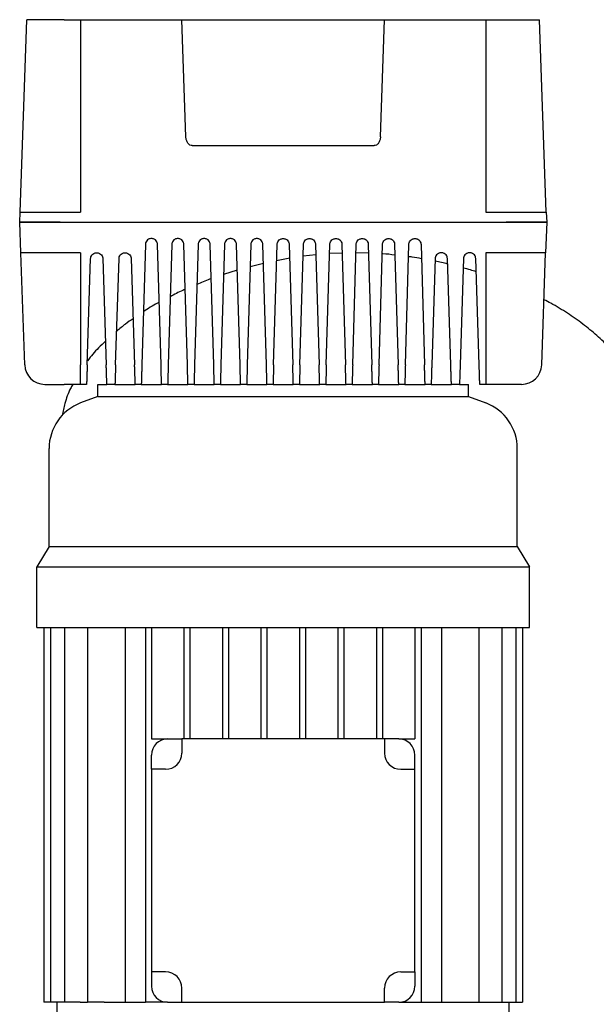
# Model space of a CAD drawing. Header units: millimetres. Extents: x 11 to 1806, y 11 to 1012.
# Tile 3 of 7: x 34 to 319, y 526 to 1012. Entities that reach past the tile are written whole.
import ezdxf

# ---------------------------------------------------------------- set-up
doc = ezdxf.new("R2010")
doc.units = ezdxf.units.MM

msp = doc.modelspace()

# ---------------------------------------------------------------- linework, layer by layer
at = {"color": 7, "linetype": 'Continuous', "lineweight": 25}
for p, q in [((34.53, 916.81), (37.84, 1011.81)), ((56.35, 1011.81), (37.84, 1011.81)), ((56.35, 1011.81), (64.35, 1011.81)), ((64.35, 1011.81), (64.35, 916.81)), ((64.35, 1011.81), (114.35, 1011.81)), ((116.37, 953.93), (114.35, 1011.81)), ((117.28, 1011.81), (211.42, 1011.81)), ((212.33, 953.93), (214.35, 1011.81)), ((214.35, 1011.81), (264.35, 1011.81)), ((264.35, 1011.81), (264.35, 916.81)), ((264.35, 1011.81), (272.35, 1011.81)), ((272.35, 1011.81), (290.86, 1011.81)), ((294.18, 916.81), (290.86, 1011.81)), ((119.45, 949.64), (209.25, 949.64)), ((34.35, 911.81), (34.53, 916.81)), ((54.51, 916.81), (64.35, 916.81)), ((264.35, 916.81), (274.19, 916.81)), ((294.18, 916.81), (294.35, 911.81)), ((34.88, 896.81), (34.35, 911.81)), ((54.34, 911.81), (274.36, 911.81)), ((294.35, 911.81), (293.83, 896.81)), ((96.35, 900.9), (94.63, 841.46)), ((104.07, 841.46), (102.35, 900.9)), ((109.35, 900.9), (107.63, 841.46)), ((117.07, 841.46), (115.35, 900.9)), ((122.35, 900.9), (120.63, 841.46)), ((130.07, 841.46), (128.35, 900.9)), ((135.35, 900.9), (133.63, 841.46)), ((143.07, 841.46), (141.35, 900.9)), ((148.35, 900.9), (146.63, 841.46)), ((156.07, 841.46), (154.35, 900.9)), ((159.63, 841.46), (161.35, 900.9)), ((167.35, 900.9), (169.07, 841.46)), ((172.63, 841.46), (174.35, 900.9)), ((180.35, 900.9), (182.07, 841.46)), ((185.63, 841.46), (187.35, 900.9)), ((193.35, 900.9), (195.07, 841.46)), ((198.63, 841.46), (200.35, 900.9)), ((206.35, 900.9), (208.07, 841.46)), ((211.63, 841.46), (213.35, 900.9)), ((219.35, 900.9), (221.07, 841.46)), ((224.63, 841.46), (226.35, 900.9)), ((232.35, 900.9), (234.07, 841.46)), ((36.81, 841.46), (34.88, 896.81)), ((64.35, 896.81), (54.86, 896.81)), ((64.35, 896.81), (64.35, 841.46)), ((180.5, 895.74), (174.18, 895.02)), ((193.48, 896.58), (187.22, 896.34)), ((206.48, 896.54), (200.23, 896.78)), ((273.84, 896.81), (264.35, 896.81)), ((264.35, 896.81), (264.35, 841.46)), ((291.9, 841.46), (293.83, 896.81)), ((67.66, 841.46), (69.35, 893.91)), ((75.35, 893.91), (77.04, 841.46)), ((81.66, 841.46), (83.35, 893.91)), ((89.35, 893.91), (91.04, 841.46)), ((154.62, 891.55), (148.03, 889.86)), ((167.55, 894.05), (161.12, 892.86)), ((239.35, 893.91), (237.66, 841.46)), ((247.04, 841.46), (245.35, 893.91)), ((253.35, 893.91), (251.66, 841.46)), ((261.04, 841.46), (259.35, 893.91)), ((141.72, 888.23), (134.92, 885.98)), ((64.35, 831.81), (64.35, 841.46)), ((264.35, 841.46), (264.35, 831.81)), ((46.8, 831.81), (56.35, 831.81)), ((64.35, 831.81), (56.35, 831.81)), ((67.35, 831.81), (64.35, 831.81)), ((72.85, 825.81), (72.85, 831.81)), ((72.85, 831.81), (77.35, 831.81)), ((81.35, 831.81), (77.35, 831.81)), ((81.35, 831.81), (91.35, 831.81)), ((94.35, 831.81), (91.35, 831.81)), ((94.35, 831.81), (104.35, 831.81)), ((107.35, 831.81), (104.35, 831.81)), ((107.35, 831.81), (117.35, 831.81)), ((120.35, 831.81), (117.35, 831.81)), ((120.35, 831.81), (130.35, 831.81)), ((133.35, 831.81), (130.35, 831.81)), ((133.35, 831.81), (143.35, 831.81)), ((146.35, 831.81), (143.35, 831.81)), ((146.35, 831.81), (156.35, 831.81)), ((159.35, 831.81), (156.35, 831.81)), ((159.35, 831.81), (169.35, 831.81)), ((172.35, 831.81), (169.35, 831.81)), ((172.35, 831.81), (182.35, 831.81)), ((185.35, 831.81), (182.35, 831.81)), ((185.35, 831.81), (195.35, 831.81)), ((198.35, 831.81), (195.35, 831.81)), ((198.35, 831.81), (208.35, 831.81)), ((211.35, 831.81), (208.35, 831.81)), ((211.35, 831.81), (221.35, 831.81)), ((224.35, 831.81), (221.35, 831.81)), ((224.35, 831.81), (234.35, 831.81)), ((237.35, 831.81), (234.35, 831.81)), ((237.35, 831.81), (247.35, 831.81)), ((251.35, 831.81), (247.35, 831.81)), ((251.35, 831.81), (255.85, 831.81)), ((255.85, 825.81), (255.85, 831.81)), ((264.35, 831.81), (261.35, 831.81)), ((272.35, 831.81), (264.35, 831.81)), ((281.9, 831.81), (272.35, 831.81)), ((72.85, 825.81), (64.42, 822.65)), ((72.85, 825.81), (255.85, 825.81)), ((255.85, 825.81), (264.28, 822.65)), ((48.85, 751.81), (48.85, 800.18)), ((279.85, 751.81), (279.85, 800.18)), ((48.85, 751.81), (42.85, 741.81)), ((48.85, 751.81), (279.85, 751.81)), ((279.85, 751.81), (285.85, 741.81)), ((42.85, 741.81), (285.85, 741.81)), ((42.85, 711.81), (42.85, 741.81)), ((285.85, 711.81), (285.85, 741.81)), ((42.85, 711.81), (285.85, 711.81)), ((46.26, 711.81), (46.26, 526.81)), ((49.56, 711.81), (49.56, 526.81)), ((56.48, 711.81), (56.48, 526.81)), ((67.85, 711.81), (67.85, 526.81)), ((86.32, 711.81), (86.32, 526.81)), ((96.35, 711.81), (96.35, 526.81)), ((99.35, 711.81), (99.35, 656.81)), ((115.35, 711.81), (115.35, 656.81)), ((118.35, 711.81), (118.35, 656.81)), ((134.35, 711.81), (134.35, 656.81)), ((137.35, 711.81), (137.35, 656.81)), ((153.35, 711.81), (153.35, 656.81)), ((156.35, 711.81), (156.35, 656.81)), ((172.35, 711.81), (172.35, 656.81)), ((175.35, 711.81), (175.35, 656.81)), ((191.35, 711.81), (191.35, 656.81)), ((194.35, 711.81), (194.35, 656.81)), ((210.35, 711.81), (210.35, 656.81)), ((213.35, 711.81), (213.35, 656.81)), ((229.35, 711.81), (229.35, 656.81)), ((232.35, 711.81), (232.35, 526.81)), ((242.38, 711.81), (242.38, 526.81)), ((260.85, 711.81), (260.85, 526.81)), ((272.23, 711.81), (272.23, 526.81)), ((279.15, 711.81), (279.15, 526.81)), ((282.45, 711.81), (282.45, 526.81)), ((99.35, 656.81), (107.35, 656.81)), ((107.35, 656.81), (114.35, 656.81)), ((114.35, 656.81), (114.35, 649.81)), ((214.35, 656.81), (114.35, 656.81)), ((214.35, 656.81), (214.35, 649.81)), ((221.35, 656.81), (214.35, 656.81)), ((221.35, 656.81), (229.35, 656.81)), ((99.35, 641.81), (99.35, 648.81)), ((229.35, 641.81), (229.35, 648.81)), ((99.35, 641.81), (99.35, 541.81)), ((106.35, 641.81), (99.35, 641.81)), ((222.35, 641.81), (229.35, 641.81)), ((229.35, 541.81), (229.35, 641.81)), ((106.35, 541.81), (99.35, 541.81)), ((99.35, 541.81), (99.35, 534.81)), ((222.35, 541.81), (229.35, 541.81)), ((229.35, 541.81), (229.35, 534.81)), ((114.35, 526.81), (114.35, 533.81)), ((214.35, 526.81), (214.35, 533.81)), ((49.56, 526.81), (46.26, 526.81)), ((56.48, 526.81), (49.56, 526.81)), ((52.85, 521.81), (52.85, 526.81)), ((64.2, 526.81), (56.48, 526.81)), ((64.2, 526.81), (67.85, 526.81)), ((75.99, 526.81), (67.85, 526.81)), ((75.99, 526.81), (96.35, 526.81)), ((107.35, 526.81), (96.35, 526.81)), ((107.35, 526.81), (114.35, 526.81)), ((114.35, 526.81), (214.35, 526.81)), ((221.35, 526.81), (214.35, 526.81)), ((221.35, 526.81), (232.35, 526.81)), ((232.35, 526.81), (252.72, 526.81)), ((252.72, 526.81), (260.85, 526.81)), ((260.85, 526.81), (264.51, 526.81)), ((264.51, 526.81), (272.23, 526.81)), ((272.23, 526.81), (279.15, 526.81)), ((275.85, 521.81), (275.85, 526.81)), ((279.15, 526.81), (282.45, 526.81))]:
    msp.add_line(p, q, dxfattribs=at)
for centre, radius, start, end in [((46.8, 841.81), 10, 182, 270), ((281.9, 841.81), 10, 270, 358), ((72.85, 800.18), 24, 110.556, 180), ((255.85, 800.18), 24, 0, 69.444), ((107.35, 648.81), 8, 90, 180), ((221.35, 648.81), 8, 0, 90), ((106.35, 649.81), 8, 270, 0), ((222.35, 649.81), 8, 180, 270), ((106.35, 533.81), 8, 0, 90), ((222.35, 533.81), 8, 90, 180), ((107.35, 534.81), 8, 180, 270), ((221.35, 534.81), 8, 270, 0)]:
    msp.add_arc(centre, radius, start, end, dxfattribs=at)
for points, knots in [([(114.35, 1011.81), (114.35, 1011.81), (114.41, 1011.81), (114.7, 1011.81), (114.92, 1011.81), (115.49, 1011.81), (115.83, 1011.81), (116.56, 1011.81), (116.93, 1011.81), (117.28, 1011.81)], [0, 0, 0, 0, 0.25, 0.25, 0.5, 0.5, 0.75, 0.75, 1, 1, 1, 1]), ([(211.42, 1011.81), (211.77, 1011.81), (212.15, 1011.81), (212.87, 1011.81), (213.21, 1011.81), (213.78, 1011.81), (214, 1011.81), (214.29, 1011.81), (214.35, 1011.81), (214.35, 1011.81)], [0, 0, 0, 0, 0.25, 0.25, 0.5, 0.5, 0.75, 0.75, 1, 1, 1, 1]), ([(119.45, 949.64), (119.1, 949.64), (118.72, 949.73), (117.99, 950.15), (117.63, 950.48), (117.03, 951.31), (116.79, 951.81), (116.47, 952.87), (116.39, 953.42), (116.37, 953.93)], [0, 0, 0, 0, 0.25, 0.25, 0.5, 0.5, 0.75, 0.75, 1, 1, 1, 1]), ([(212.33, 953.93), (212.31, 953.42), (212.23, 952.87), (211.91, 951.81), (211.67, 951.31), (211.07, 950.48), (210.72, 950.15), (209.98, 949.73), (209.6, 949.64), (209.25, 949.64)], [0, 0, 0, 0, 0.25, 0.25, 0.5, 0.5, 0.75, 0.75, 1, 1, 1, 1]), ([(34.53, 916.81), (34.53, 916.81), (34.63, 916.81), (35.09, 916.81), (35.44, 916.81), (36.42, 916.81), (37.04, 916.81), (38.53, 916.81), (39.4, 916.81), (41.35, 916.81), (42.43, 916.81), (44.72, 916.81), (45.92, 916.81), (48.38, 916.81), (49.64, 916.81), (52.11, 916.81), (53.34, 916.81), (54.51, 916.81)], [0, 0, 0, 0, 0.125, 0.125, 0.25, 0.25, 0.375, 0.375, 0.5, 0.5, 0.625, 0.625, 0.75, 0.75, 0.875, 0.875, 1, 1, 1, 1]), ([(274.19, 916.81), (275.37, 916.81), (276.59, 916.81), (279.07, 916.81), (280.32, 916.81), (282.78, 916.81), (283.99, 916.81), (286.27, 916.81), (287.35, 916.81), (289.3, 916.81), (290.17, 916.81), (291.67, 916.81), (292.29, 916.81), (293.26, 916.81), (293.61, 916.81), (294.07, 916.81), (294.18, 916.81), (294.18, 916.81)], [0, 0, 0, 0, 0.125, 0.125, 0.25, 0.25, 0.375, 0.375, 0.5, 0.5, 0.625, 0.625, 0.75, 0.75, 0.875, 0.875, 1, 1, 1, 1]), ([(54.34, 911.81), (53.16, 911.81), (51.94, 911.81), (49.46, 911.81), (48.21, 911.81), (45.75, 911.81), (44.54, 911.81), (42.26, 911.81), (41.18, 911.81), (39.23, 911.81), (38.36, 911.81), (36.86, 911.81), (36.24, 911.81), (35.27, 911.81), (34.91, 911.81), (34.46, 911.81), (34.35, 911.81), (34.35, 911.81)], [0, 0, 0, 0, 0.125, 0.125, 0.25, 0.25, 0.375, 0.375, 0.5, 0.5, 0.625, 0.625, 0.75, 0.75, 0.875, 0.875, 1, 1, 1, 1]), ([(34.35, 911.81), (34.35, 911.81), (34.46, 911.81), (34.91, 911.81), (35.27, 911.81), (36.24, 911.81), (36.86, 911.81), (38.36, 911.81), (39.23, 911.81), (41.18, 911.81), (42.26, 911.81), (44.54, 911.81), (45.75, 911.81), (48.21, 911.81), (49.46, 911.81), (51.94, 911.81), (53.16, 911.81), (54.34, 911.81)], [0, 0, 0, 0, 0.125, 0.125, 0.25, 0.25, 0.375, 0.375, 0.5, 0.5, 0.625, 0.625, 0.75, 0.75, 0.875, 0.875, 1, 1, 1, 1]), ([(294.35, 911.81), (294.35, 911.81), (294.25, 911.81), (293.79, 911.81), (293.44, 911.81), (292.46, 911.81), (291.84, 911.81), (290.35, 911.81), (289.47, 911.81), (287.52, 911.81), (286.45, 911.81), (284.16, 911.81), (282.95, 911.81), (280.49, 911.81), (279.24, 911.81), (276.76, 911.81), (275.54, 911.81), (274.36, 911.81)], [0, 0, 0, 0, 0.125, 0.125, 0.25, 0.25, 0.375, 0.375, 0.5, 0.5, 0.625, 0.625, 0.75, 0.75, 0.875, 0.875, 1, 1, 1, 1]), ([(274.36, 911.81), (275.54, 911.81), (276.76, 911.81), (279.24, 911.81), (280.49, 911.81), (282.95, 911.81), (284.16, 911.81), (286.45, 911.81), (287.52, 911.81), (289.47, 911.81), (290.35, 911.81), (291.84, 911.81), (292.46, 911.81), (293.44, 911.81), (293.79, 911.81), (294.25, 911.81), (294.35, 911.81), (294.35, 911.81)], [0, 0, 0, 0, 0.125, 0.125, 0.25, 0.25, 0.375, 0.375, 0.5, 0.5, 0.625, 0.625, 0.75, 0.75, 0.875, 0.875, 1, 1, 1, 1]), ([(102.35, 900.9), (102.34, 901.15), (102.3, 901.43), (102.11, 902.03), (101.95, 902.36), (101.47, 902.98), (101.14, 903.27), (100.52, 903.58), (100.3, 903.67), (99.84, 903.78), (99.59, 903.81), (99.11, 903.81), (98.87, 903.78), (98.4, 903.67), (98.18, 903.58), (97.57, 903.27), (97.24, 902.98), (96.75, 902.36), (96.59, 902.03), (96.4, 901.43), (96.36, 901.15), (96.35, 900.9)], [0, 0, 0, 0, 0.125, 0.125, 0.25, 0.25, 0.375, 0.375, 0.4375, 0.4375, 0.5, 0.5, 0.5625, 0.5625, 0.625, 0.625, 0.75, 0.75, 0.875, 0.875, 1, 1, 1, 1]), ([(115.35, 900.9), (115.34, 901.15), (115.3, 901.43), (115.11, 902.03), (114.95, 902.36), (114.47, 902.98), (114.14, 903.27), (113.52, 903.58), (113.3, 903.67), (112.84, 903.78), (112.59, 903.81), (112.11, 903.81), (111.87, 903.78), (111.4, 903.67), (111.18, 903.58), (110.57, 903.27), (110.24, 902.98), (109.75, 902.36), (109.59, 902.03), (109.4, 901.43), (109.36, 901.15), (109.35, 900.9)], [0, 0, 0, 0, 0.125, 0.125, 0.25, 0.25, 0.375, 0.375, 0.4375, 0.4375, 0.5, 0.5, 0.5625, 0.5625, 0.625, 0.625, 0.75, 0.75, 0.875, 0.875, 1, 1, 1, 1]), ([(128.35, 900.9), (128.34, 901.15), (128.3, 901.43), (128.11, 902.03), (127.95, 902.36), (127.47, 902.98), (127.14, 903.27), (126.52, 903.58), (126.3, 903.67), (125.84, 903.78), (125.59, 903.81), (125.11, 903.81), (124.87, 903.78), (124.4, 903.67), (124.18, 903.58), (123.57, 903.27), (123.24, 902.98), (122.75, 902.36), (122.59, 902.03), (122.4, 901.43), (122.36, 901.15), (122.35, 900.9)], [0, 0, 0, 0, 0.125, 0.125, 0.25, 0.25, 0.375, 0.375, 0.4375, 0.4375, 0.5, 0.5, 0.5625, 0.5625, 0.625, 0.625, 0.75, 0.75, 0.875, 0.875, 1, 1, 1, 1]), ([(141.35, 900.9), (141.34, 901.15), (141.3, 901.43), (141.11, 902.03), (140.95, 902.36), (140.47, 902.98), (140.14, 903.27), (139.52, 903.58), (139.3, 903.67), (138.84, 903.78), (138.59, 903.81), (138.11, 903.81), (137.87, 903.78), (137.4, 903.67), (137.18, 903.58), (136.57, 903.27), (136.24, 902.98), (135.75, 902.36), (135.59, 902.03), (135.4, 901.43), (135.36, 901.15), (135.35, 900.9)], [0, 0, 0, 0, 0.125, 0.125, 0.25, 0.25, 0.375, 0.375, 0.4375, 0.4375, 0.5, 0.5, 0.5625, 0.5625, 0.625, 0.625, 0.75, 0.75, 0.875, 0.875, 1, 1, 1, 1]), ([(154.35, 900.9), (154.34, 901.15), (154.3, 901.43), (154.11, 902.03), (153.95, 902.36), (153.47, 902.98), (153.14, 903.27), (152.52, 903.58), (152.3, 903.67), (151.84, 903.78), (151.59, 903.81), (151.11, 903.81), (150.87, 903.78), (150.4, 903.67), (150.18, 903.58), (149.57, 903.27), (149.24, 902.98), (148.75, 902.36), (148.59, 902.03), (148.4, 901.43), (148.36, 901.15), (148.35, 900.9)], [0, 0, 0, 0, 0.125, 0.125, 0.25, 0.25, 0.375, 0.375, 0.4375, 0.4375, 0.5, 0.5, 0.5625, 0.5625, 0.625, 0.625, 0.75, 0.75, 0.875, 0.875, 1, 1, 1, 1]), ([(161.35, 900.9), (161.36, 901.15), (161.4, 901.43), (161.59, 902.03), (161.75, 902.36), (162.24, 902.98), (162.57, 903.27), (163.18, 903.58), (163.4, 903.67), (163.87, 903.78), (164.11, 903.81), (164.59, 903.81), (164.84, 903.78), (165.3, 903.67), (165.52, 903.58), (166.14, 903.27), (166.47, 902.98), (166.95, 902.36), (167.11, 902.03), (167.3, 901.43), (167.34, 901.15), (167.35, 900.9)], [0, 0, 0, 0, 0.125, 0.125, 0.25, 0.25, 0.375, 0.375, 0.4375, 0.4375, 0.5, 0.5, 0.5625, 0.5625, 0.625, 0.625, 0.75, 0.75, 0.875, 0.875, 1, 1, 1, 1]), ([(174.35, 900.9), (174.36, 901.15), (174.4, 901.43), (174.59, 902.03), (174.75, 902.36), (175.24, 902.98), (175.57, 903.27), (176.18, 903.58), (176.4, 903.67), (176.87, 903.78), (177.11, 903.81), (177.59, 903.81), (177.84, 903.78), (178.3, 903.67), (178.52, 903.58), (179.14, 903.27), (179.47, 902.98), (179.95, 902.36), (180.11, 902.03), (180.3, 901.43), (180.34, 901.15), (180.35, 900.9)], [0, 0, 0, 0, 0.125, 0.125, 0.25, 0.25, 0.375, 0.375, 0.4375, 0.4375, 0.5, 0.5, 0.5625, 0.5625, 0.625, 0.625, 0.75, 0.75, 0.875, 0.875, 1, 1, 1, 1]), ([(187.35, 900.9), (187.36, 901.15), (187.4, 901.43), (187.59, 902.03), (187.75, 902.36), (188.24, 902.98), (188.57, 903.27), (189.18, 903.58), (189.4, 903.67), (189.87, 903.78), (190.11, 903.81), (190.59, 903.81), (190.84, 903.78), (191.3, 903.67), (191.52, 903.58), (192.14, 903.27), (192.47, 902.98), (192.95, 902.36), (193.11, 902.03), (193.3, 901.43), (193.34, 901.15), (193.35, 900.9)], [0, 0, 0, 0, 0.125, 0.125, 0.25, 0.25, 0.375, 0.375, 0.4375, 0.4375, 0.5, 0.5, 0.5625, 0.5625, 0.625, 0.625, 0.75, 0.75, 0.875, 0.875, 1, 1, 1, 1]), ([(200.35, 900.9), (200.36, 901.15), (200.4, 901.43), (200.59, 902.03), (200.75, 902.36), (201.24, 902.98), (201.57, 903.27), (202.18, 903.58), (202.4, 903.67), (202.87, 903.78), (203.11, 903.81), (203.59, 903.81), (203.84, 903.78), (204.3, 903.67), (204.52, 903.58), (205.14, 903.27), (205.47, 902.98), (205.95, 902.36), (206.11, 902.03), (206.3, 901.43), (206.34, 901.15), (206.35, 900.9)], [0, 0, 0, 0, 0.125, 0.125, 0.25, 0.25, 0.375, 0.375, 0.4375, 0.4375, 0.5, 0.5, 0.5625, 0.5625, 0.625, 0.625, 0.75, 0.75, 0.875, 0.875, 1, 1, 1, 1]), ([(213.35, 900.9), (213.36, 901.15), (213.4, 901.43), (213.59, 902.03), (213.75, 902.36), (214.24, 902.98), (214.57, 903.27), (215.18, 903.58), (215.4, 903.67), (215.87, 903.78), (216.11, 903.81), (216.59, 903.81), (216.84, 903.78), (217.3, 903.67), (217.52, 903.58), (218.14, 903.27), (218.47, 902.98), (218.95, 902.36), (219.11, 902.03), (219.3, 901.43), (219.34, 901.15), (219.35, 900.9)], [0, 0, 0, 0, 0.125, 0.125, 0.25, 0.25, 0.375, 0.375, 0.4375, 0.4375, 0.5, 0.5, 0.5625, 0.5625, 0.625, 0.625, 0.75, 0.75, 0.875, 0.875, 1, 1, 1, 1]), ([(226.35, 900.9), (226.36, 901.15), (226.4, 901.43), (226.59, 902.03), (226.75, 902.36), (227.24, 902.98), (227.57, 903.27), (228.18, 903.58), (228.4, 903.67), (228.87, 903.78), (229.11, 903.81), (229.59, 903.81), (229.84, 903.78), (230.3, 903.67), (230.52, 903.58), (231.14, 903.27), (231.47, 902.98), (231.95, 902.36), (232.11, 902.03), (232.3, 901.43), (232.34, 901.15), (232.35, 900.9)], [0, 0, 0, 0, 0.125, 0.125, 0.25, 0.25, 0.375, 0.375, 0.4375, 0.4375, 0.5, 0.5, 0.5625, 0.5625, 0.625, 0.625, 0.75, 0.75, 0.875, 0.875, 1, 1, 1, 1]), ([(54.86, 896.81), (53.68, 896.81), (52.46, 896.81), (49.99, 896.81), (48.73, 896.81), (46.27, 896.81), (45.07, 896.81), (42.78, 896.81), (41.7, 896.81), (39.75, 896.81), (38.88, 896.81), (37.39, 896.81), (36.77, 896.81), (35.79, 896.81), (35.44, 896.81), (34.98, 896.81), (34.88, 896.81), (34.88, 896.81)], [0, 0, 0, 0, 0.125, 0.125, 0.25, 0.25, 0.375, 0.375, 0.5, 0.5, 0.625, 0.625, 0.75, 0.75, 0.875, 0.875, 1, 1, 1, 1]), ([(69.35, 893.91), (69.36, 894.16), (69.4, 894.44), (69.6, 895.04), (69.76, 895.37), (70.24, 895.98), (70.57, 896.27), (71.18, 896.59), (71.4, 896.67), (71.87, 896.78), (72.11, 896.81), (72.59, 896.81), (72.84, 896.78), (73.3, 896.67), (73.52, 896.59), (74.13, 896.27), (74.46, 895.98), (74.95, 895.37), (75.11, 895.04), (75.3, 894.44), (75.34, 894.16), (75.35, 893.91)], [0, 0, 0, 0, 0.125, 0.125, 0.25, 0.25, 0.375, 0.375, 0.4375, 0.4375, 0.5, 0.5, 0.5625, 0.5625, 0.625, 0.625, 0.75, 0.75, 0.875, 0.875, 1, 1, 1, 1]), ([(83.35, 893.91), (83.36, 894.16), (83.4, 894.44), (83.6, 895.04), (83.76, 895.37), (84.24, 895.98), (84.57, 896.27), (85.18, 896.59), (85.4, 896.67), (85.87, 896.78), (86.11, 896.81), (86.59, 896.81), (86.84, 896.78), (87.3, 896.67), (87.52, 896.59), (88.13, 896.27), (88.46, 895.98), (88.95, 895.37), (89.11, 895.04), (89.3, 894.44), (89.34, 894.16), (89.35, 893.91)], [0, 0, 0, 0, 0.125, 0.125, 0.25, 0.25, 0.375, 0.375, 0.4375, 0.4375, 0.5, 0.5, 0.5625, 0.5625, 0.625, 0.625, 0.75, 0.75, 0.875, 0.875, 1, 1, 1, 1]), ([(219.5, 895.59), (217.53, 895.88), (215.44, 896.19), (213.34, 896.27), (213.22, 896.27)], [0, 0, 0, 0, 0.9444437, 1, 1, 1, 1]), ([(232.56, 893.79), (231.05, 894.11), (228.93, 894.55), (226.79, 894.77), (226.18, 894.84)], [0, 0, 0, 0, 0.714557, 1, 1, 1, 1]), ([(245.35, 893.91), (245.34, 894.16), (245.3, 894.44), (245.11, 895.04), (244.95, 895.37), (244.46, 895.98), (244.13, 896.27), (243.52, 896.59), (243.3, 896.67), (242.84, 896.78), (242.59, 896.81), (242.11, 896.81), (241.87, 896.78), (241.4, 896.67), (241.18, 896.59), (240.57, 896.27), (240.24, 895.98), (239.76, 895.37), (239.6, 895.04), (239.4, 894.44), (239.36, 894.16), (239.35, 893.91)], [0, 0, 0, 0, 0.125, 0.125, 0.25, 0.25, 0.375, 0.375, 0.4375, 0.4375, 0.5, 0.5, 0.5625, 0.5625, 0.625, 0.625, 0.75, 0.75, 0.875, 0.875, 1, 1, 1, 1]), ([(259.35, 893.91), (259.34, 894.16), (259.3, 894.44), (259.11, 895.04), (258.95, 895.37), (258.46, 895.98), (258.13, 896.27), (257.52, 896.59), (257.3, 896.67), (256.84, 896.78), (256.59, 896.81), (256.11, 896.81), (255.87, 896.78), (255.4, 896.67), (255.18, 896.59), (254.57, 896.27), (254.24, 895.98), (253.76, 895.37), (253.6, 895.04), (253.4, 894.44), (253.36, 894.16), (253.35, 893.91)], [0, 0, 0, 0, 0.125, 0.125, 0.25, 0.25, 0.375, 0.375, 0.4375, 0.4375, 0.5, 0.5, 0.5625, 0.5625, 0.625, 0.625, 0.75, 0.75, 0.875, 0.875, 1, 1, 1, 1]), ([(293.83, 896.81), (293.83, 896.81), (293.72, 896.81), (293.27, 896.81), (292.91, 896.81), (291.94, 896.81), (291.32, 896.81), (289.82, 896.81), (288.95, 896.81), (287, 896.81), (285.92, 896.81), (283.64, 896.81), (282.43, 896.81), (279.97, 896.81), (278.72, 896.81), (276.24, 896.81), (275.02, 896.81), (273.84, 896.81)], [0, 0, 0, 0, 0.125, 0.125, 0.25, 0.25, 0.375, 0.375, 0.5, 0.5, 0.625, 0.625, 0.75, 0.75, 0.875, 0.875, 1, 1, 1, 1]), ([(245.44, 891.2), (244.45, 891.47), (242.43, 892.03), (240.37, 892.37), (239.31, 892.55)], [0, 0, 0, 0, 0.4875872, 1, 1, 1, 1]), ([(259.56, 887.37), (258.63, 887.7), (256.54, 888.43), (254.39, 888.93), (253.2, 889.21)], [0, 0, 0, 0, 0.447377, 1, 1, 1, 1]), ([(128.84, 883.96), (128.58, 883.88), (126.17, 883.09), (123.85, 882.04), (121.78, 881.1)], [0, 0, 0, 0, 0.106644, 1, 1, 1, 1]), ([(115.99, 878.71), (115.59, 878.54), (113.04, 877.51), (110.63, 876.18), (108.6, 875.06)], [0, 0, 0, 0, 0.159595, 1, 1, 1, 1]), ([(103.18, 872.3), (102.88, 872.15), (100.18, 870.79), (97.65, 869.14), (95.39, 867.67)], [0, 0, 0, 0, 0.110768, 1, 1, 1, 1]), ([(344.35, 807.01), (344.24, 809.64), (344.02, 814.86), (342.22, 822.51), (339.44, 829.86), (335.66, 836.9), (330.97, 843.62), (325.44, 850.01), (319.15, 856.04), (312.18, 861.73), (304.55, 867.01), (298.14, 871.02), (294.16, 873.01), (293.02, 873.57)], [0, 0, 0, 0, 0.08908, 0.1770898, 0.2655104, 0.3555057, 0.4479129, 0.5432668, 0.6418435, 0.7437083, 0.8487598, 0.956768, 1, 1, 1, 1]), ([(90.31, 864.23), (89.03, 863.37), (86.21, 861.46), (83.62, 859.25), (82.2, 858.05)], [0, 0, 0, 0, 0.452563, 1, 1, 1, 1]), ([(76.67, 853.1), (75.53, 852.03), (72.36, 849.02), (69.37, 845.74), (67.75, 843.4), (67.72, 843.36)], [0, 0, 0, 0, 0.354324, 0.99055, 1, 1, 1, 1]), ([(67.66, 841.46), (67.64, 840.89), (67.62, 840.29), (67.59, 839.08), (67.57, 838.48), (67.53, 837.29), (67.51, 836.7), (67.47, 835.6), (67.46, 835.09), (67.43, 834.15), (67.41, 833.73), (67.39, 833.02), (67.38, 832.72), (67.37, 832.25), (67.36, 832.08), (67.35, 831.86), (67.35, 831.81), (67.35, 831.81)], [0, 0, 0, 0, 0.125, 0.125, 0.25, 0.25, 0.375, 0.375, 0.5, 0.5, 0.625, 0.625, 0.75, 0.75, 0.875, 0.875, 1, 1, 1, 1]), ([(77.35, 831.81), (77.35, 831.81), (77.35, 831.86), (77.34, 832.08), (77.34, 832.25), (77.32, 832.72), (77.31, 833.02), (77.29, 833.73), (77.28, 834.15), (77.25, 835.09), (77.23, 835.6), (77.19, 836.7), (77.18, 837.29), (77.14, 838.48), (77.12, 839.08), (77.08, 840.29), (77.06, 840.89), (77.04, 841.46)], [0, 0, 0, 0, 0.125, 0.125, 0.25, 0.25, 0.375, 0.375, 0.5, 0.5, 0.625, 0.625, 0.75, 0.75, 0.875, 0.875, 1, 1, 1, 1]), ([(81.66, 841.46), (81.64, 840.89), (81.62, 840.29), (81.59, 839.08), (81.57, 838.48), (81.53, 837.29), (81.51, 836.7), (81.47, 835.6), (81.46, 835.09), (81.43, 834.15), (81.41, 833.73), (81.39, 833.02), (81.38, 832.72), (81.37, 832.25), (81.36, 832.08), (81.35, 831.86), (81.35, 831.81), (81.35, 831.81)], [0, 0, 0, 0, 0.125, 0.125, 0.25, 0.25, 0.375, 0.375, 0.5, 0.5, 0.625, 0.625, 0.75, 0.75, 0.875, 0.875, 1, 1, 1, 1]), ([(91.35, 831.81), (91.35, 831.81), (91.35, 831.86), (91.34, 832.08), (91.34, 832.25), (91.32, 832.72), (91.31, 833.02), (91.29, 833.73), (91.28, 834.15), (91.25, 835.09), (91.23, 835.6), (91.19, 836.7), (91.18, 837.29), (91.14, 838.48), (91.12, 839.08), (91.08, 840.29), (91.06, 840.89), (91.04, 841.46)], [0, 0, 0, 0, 0.125, 0.125, 0.25, 0.25, 0.375, 0.375, 0.5, 0.5, 0.625, 0.625, 0.75, 0.75, 0.875, 0.875, 1, 1, 1, 1]), ([(94.63, 841.46), (94.61, 840.89), (94.6, 840.29), (94.56, 839.08), (94.54, 838.48), (94.51, 837.29), (94.49, 836.7), (94.46, 835.6), (94.45, 835.09), (94.42, 834.15), (94.41, 833.73), (94.39, 833.02), (94.38, 832.72), (94.36, 832.25), (94.36, 832.08), (94.35, 831.86), (94.35, 831.81), (94.35, 831.81)], [0, 0, 0, 0, 0.125, 0.125, 0.25, 0.25, 0.375, 0.375, 0.5, 0.5, 0.625, 0.625, 0.75, 0.75, 0.875, 0.875, 1, 1, 1, 1]), ([(104.35, 831.81), (104.35, 831.81), (104.35, 831.86), (104.34, 832.08), (104.34, 832.25), (104.33, 832.72), (104.32, 833.02), (104.3, 833.73), (104.28, 834.15), (104.26, 835.09), (104.24, 835.6), (104.21, 836.7), (104.19, 837.29), (104.16, 838.48), (104.14, 839.08), (104.11, 840.29), (104.09, 840.89), (104.07, 841.46)], [0, 0, 0, 0, 0.125, 0.125, 0.25, 0.25, 0.375, 0.375, 0.5, 0.5, 0.625, 0.625, 0.75, 0.75, 0.875, 0.875, 1, 1, 1, 1]), ([(107.63, 841.46), (107.61, 840.89), (107.6, 840.29), (107.56, 839.08), (107.54, 838.48), (107.51, 837.29), (107.49, 836.7), (107.46, 835.6), (107.45, 835.09), (107.42, 834.15), (107.41, 833.73), (107.39, 833.02), (107.38, 832.72), (107.36, 832.25), (107.36, 832.08), (107.35, 831.86), (107.35, 831.81), (107.35, 831.81)], [0, 0, 0, 0, 0.125, 0.125, 0.25, 0.25, 0.375, 0.375, 0.5, 0.5, 0.625, 0.625, 0.75, 0.75, 0.875, 0.875, 1, 1, 1, 1]), ([(117.35, 831.81), (117.35, 831.81), (117.35, 831.86), (117.34, 832.08), (117.34, 832.25), (117.33, 832.72), (117.32, 833.02), (117.3, 833.73), (117.28, 834.15), (117.26, 835.09), (117.24, 835.6), (117.21, 836.7), (117.19, 837.29), (117.16, 838.48), (117.14, 839.08), (117.11, 840.29), (117.09, 840.89), (117.07, 841.46)], [0, 0, 0, 0, 0.125, 0.125, 0.25, 0.25, 0.375, 0.375, 0.5, 0.5, 0.625, 0.625, 0.75, 0.75, 0.875, 0.875, 1, 1, 1, 1]), ([(120.63, 841.46), (120.61, 840.89), (120.6, 840.29), (120.56, 839.08), (120.54, 838.48), (120.51, 837.29), (120.49, 836.7), (120.46, 835.6), (120.45, 835.09), (120.42, 834.15), (120.41, 833.73), (120.39, 833.02), (120.38, 832.72), (120.36, 832.25), (120.36, 832.08), (120.35, 831.86), (120.35, 831.81), (120.35, 831.81)], [0, 0, 0, 0, 0.125, 0.125, 0.25, 0.25, 0.375, 0.375, 0.5, 0.5, 0.625, 0.625, 0.75, 0.75, 0.875, 0.875, 1, 1, 1, 1]), ([(130.35, 831.81), (130.35, 831.81), (130.35, 831.86), (130.34, 832.08), (130.34, 832.25), (130.33, 832.72), (130.32, 833.02), (130.3, 833.73), (130.28, 834.15), (130.26, 835.09), (130.24, 835.6), (130.21, 836.7), (130.19, 837.29), (130.16, 838.48), (130.14, 839.08), (130.11, 840.29), (130.09, 840.89), (130.07, 841.46)], [0, 0, 0, 0, 0.125, 0.125, 0.25, 0.25, 0.375, 0.375, 0.5, 0.5, 0.625, 0.625, 0.75, 0.75, 0.875, 0.875, 1, 1, 1, 1]), ([(133.63, 841.46), (133.61, 840.89), (133.6, 840.29), (133.56, 839.08), (133.54, 838.48), (133.51, 837.29), (133.49, 836.7), (133.46, 835.6), (133.45, 835.09), (133.42, 834.15), (133.41, 833.73), (133.39, 833.02), (133.38, 832.72), (133.36, 832.25), (133.36, 832.08), (133.35, 831.86), (133.35, 831.81), (133.35, 831.81)], [0, 0, 0, 0, 0.125, 0.125, 0.25, 0.25, 0.375, 0.375, 0.5, 0.5, 0.625, 0.625, 0.75, 0.75, 0.875, 0.875, 1, 1, 1, 1]), ([(143.35, 831.81), (143.35, 831.81), (143.35, 831.86), (143.34, 832.08), (143.34, 832.25), (143.33, 832.72), (143.32, 833.02), (143.3, 833.73), (143.28, 834.15), (143.26, 835.09), (143.24, 835.6), (143.21, 836.7), (143.19, 837.29), (143.16, 838.48), (143.14, 839.08), (143.11, 840.29), (143.09, 840.89), (143.07, 841.46)], [0, 0, 0, 0, 0.125, 0.125, 0.25, 0.25, 0.375, 0.375, 0.5, 0.5, 0.625, 0.625, 0.75, 0.75, 0.875, 0.875, 1, 1, 1, 1]), ([(146.63, 841.46), (146.61, 840.89), (146.6, 840.29), (146.56, 839.08), (146.54, 838.48), (146.51, 837.29), (146.49, 836.7), (146.46, 835.6), (146.45, 835.09), (146.42, 834.15), (146.41, 833.73), (146.39, 833.02), (146.38, 832.72), (146.36, 832.25), (146.36, 832.08), (146.35, 831.86), (146.35, 831.81), (146.35, 831.81)], [0, 0, 0, 0, 0.125, 0.125, 0.25, 0.25, 0.375, 0.375, 0.5, 0.5, 0.625, 0.625, 0.75, 0.75, 0.875, 0.875, 1, 1, 1, 1]), ([(156.35, 831.81), (156.35, 831.81), (156.35, 831.86), (156.34, 832.08), (156.34, 832.25), (156.33, 832.72), (156.32, 833.02), (156.3, 833.73), (156.28, 834.15), (156.26, 835.09), (156.24, 835.6), (156.21, 836.7), (156.19, 837.29), (156.16, 838.48), (156.14, 839.08), (156.11, 840.29), (156.09, 840.89), (156.07, 841.46)], [0, 0, 0, 0, 0.125, 0.125, 0.25, 0.25, 0.375, 0.375, 0.5, 0.5, 0.625, 0.625, 0.75, 0.75, 0.875, 0.875, 1, 1, 1, 1]), ([(159.63, 841.46), (159.61, 840.89), (159.6, 840.29), (159.56, 839.08), (159.54, 838.48), (159.51, 837.29), (159.49, 836.7), (159.46, 835.6), (159.45, 835.09), (159.42, 834.15), (159.41, 833.73), (159.39, 833.02), (159.38, 832.72), (159.36, 832.25), (159.36, 832.08), (159.35, 831.86), (159.35, 831.81), (159.35, 831.81)], [0, 0, 0, 0, 0.125, 0.125, 0.25, 0.25, 0.375, 0.375, 0.5, 0.5, 0.625, 0.625, 0.75, 0.75, 0.875, 0.875, 1, 1, 1, 1]), ([(169.35, 831.81), (169.35, 831.81), (169.35, 831.86), (169.34, 832.08), (169.34, 832.25), (169.33, 832.72), (169.32, 833.02), (169.3, 833.73), (169.28, 834.15), (169.26, 835.09), (169.24, 835.6), (169.21, 836.7), (169.19, 837.29), (169.16, 838.48), (169.14, 839.08), (169.11, 840.29), (169.09, 840.89), (169.07, 841.46)], [0, 0, 0, 0, 0.125, 0.125, 0.25, 0.25, 0.375, 0.375, 0.5, 0.5, 0.625, 0.625, 0.75, 0.75, 0.875, 0.875, 1, 1, 1, 1]), ([(172.63, 841.46), (172.61, 840.89), (172.6, 840.29), (172.56, 839.08), (172.54, 838.48), (172.51, 837.29), (172.49, 836.7), (172.46, 835.6), (172.45, 835.09), (172.42, 834.15), (172.41, 833.73), (172.39, 833.02), (172.38, 832.72), (172.36, 832.25), (172.36, 832.08), (172.35, 831.86), (172.35, 831.81), (172.35, 831.81)], [0, 0, 0, 0, 0.125, 0.125, 0.25, 0.25, 0.375, 0.375, 0.5, 0.5, 0.625, 0.625, 0.75, 0.75, 0.875, 0.875, 1, 1, 1, 1]), ([(182.35, 831.81), (182.35, 831.81), (182.35, 831.86), (182.34, 832.08), (182.34, 832.25), (182.33, 832.72), (182.32, 833.02), (182.3, 833.73), (182.28, 834.15), (182.26, 835.09), (182.24, 835.6), (182.21, 836.7), (182.19, 837.29), (182.16, 838.48), (182.14, 839.08), (182.11, 840.29), (182.09, 840.89), (182.07, 841.46)], [0, 0, 0, 0, 0.125, 0.125, 0.25, 0.25, 0.375, 0.375, 0.5, 0.5, 0.625, 0.625, 0.75, 0.75, 0.875, 0.875, 1, 1, 1, 1]), ([(185.63, 841.46), (185.61, 840.89), (185.6, 840.29), (185.56, 839.08), (185.54, 838.48), (185.51, 837.29), (185.49, 836.7), (185.46, 835.6), (185.45, 835.09), (185.42, 834.15), (185.41, 833.73), (185.39, 833.02), (185.38, 832.72), (185.36, 832.25), (185.36, 832.08), (185.35, 831.86), (185.35, 831.81), (185.35, 831.81)], [0, 0, 0, 0, 0.125, 0.125, 0.25, 0.25, 0.375, 0.375, 0.5, 0.5, 0.625, 0.625, 0.75, 0.75, 0.875, 0.875, 1, 1, 1, 1]), ([(195.35, 831.81), (195.35, 831.81), (195.35, 831.86), (195.34, 832.08), (195.34, 832.25), (195.33, 832.72), (195.32, 833.02), (195.3, 833.73), (195.28, 834.15), (195.26, 835.09), (195.24, 835.6), (195.21, 836.7), (195.19, 837.29), (195.16, 838.48), (195.14, 839.08), (195.11, 840.29), (195.09, 840.89), (195.07, 841.46)], [0, 0, 0, 0, 0.125, 0.125, 0.25, 0.25, 0.375, 0.375, 0.5, 0.5, 0.625, 0.625, 0.75, 0.75, 0.875, 0.875, 1, 1, 1, 1]), ([(198.63, 841.46), (198.61, 840.89), (198.6, 840.29), (198.56, 839.08), (198.54, 838.48), (198.51, 837.29), (198.49, 836.7), (198.46, 835.6), (198.45, 835.09), (198.42, 834.15), (198.41, 833.73), (198.39, 833.02), (198.38, 832.72), (198.36, 832.25), (198.36, 832.08), (198.35, 831.86), (198.35, 831.81), (198.35, 831.81)], [0, 0, 0, 0, 0.125, 0.125, 0.25, 0.25, 0.375, 0.375, 0.5, 0.5, 0.625, 0.625, 0.75, 0.75, 0.875, 0.875, 1, 1, 1, 1]), ([(208.35, 831.81), (208.35, 831.81), (208.35, 831.86), (208.34, 832.08), (208.34, 832.25), (208.33, 832.72), (208.32, 833.02), (208.3, 833.73), (208.28, 834.15), (208.26, 835.09), (208.24, 835.6), (208.21, 836.7), (208.19, 837.29), (208.16, 838.48), (208.14, 839.08), (208.11, 840.29), (208.09, 840.89), (208.07, 841.46)], [0, 0, 0, 0, 0.125, 0.125, 0.25, 0.25, 0.375, 0.375, 0.5, 0.5, 0.625, 0.625, 0.75, 0.75, 0.875, 0.875, 1, 1, 1, 1]), ([(211.63, 841.46), (211.61, 840.89), (211.6, 840.29), (211.56, 839.08), (211.54, 838.48), (211.51, 837.29), (211.49, 836.7), (211.46, 835.6), (211.45, 835.09), (211.42, 834.15), (211.41, 833.73), (211.39, 833.02), (211.38, 832.72), (211.36, 832.25), (211.36, 832.08), (211.35, 831.86), (211.35, 831.81), (211.35, 831.81)], [0, 0, 0, 0, 0.125, 0.125, 0.25, 0.25, 0.375, 0.375, 0.5, 0.5, 0.625, 0.625, 0.75, 0.75, 0.875, 0.875, 1, 1, 1, 1]), ([(221.35, 831.81), (221.35, 831.81), (221.35, 831.86), (221.34, 832.08), (221.34, 832.25), (221.33, 832.72), (221.32, 833.02), (221.3, 833.73), (221.28, 834.15), (221.26, 835.09), (221.24, 835.6), (221.21, 836.7), (221.19, 837.29), (221.16, 838.48), (221.14, 839.08), (221.11, 840.29), (221.09, 840.89), (221.07, 841.46)], [0, 0, 0, 0, 0.125, 0.125, 0.25, 0.25, 0.375, 0.375, 0.5, 0.5, 0.625, 0.625, 0.75, 0.75, 0.875, 0.875, 1, 1, 1, 1]), ([(224.63, 841.46), (224.61, 840.89), (224.6, 840.29), (224.56, 839.08), (224.54, 838.48), (224.51, 837.29), (224.49, 836.7), (224.46, 835.6), (224.45, 835.09), (224.42, 834.15), (224.41, 833.73), (224.39, 833.02), (224.38, 832.72), (224.36, 832.25), (224.36, 832.08), (224.35, 831.86), (224.35, 831.81), (224.35, 831.81)], [0, 0, 0, 0, 0.125, 0.125, 0.25, 0.25, 0.375, 0.375, 0.5, 0.5, 0.625, 0.625, 0.75, 0.75, 0.875, 0.875, 1, 1, 1, 1]), ([(234.35, 831.81), (234.35, 831.81), (234.35, 831.86), (234.34, 832.08), (234.34, 832.25), (234.33, 832.72), (234.32, 833.02), (234.3, 833.73), (234.28, 834.15), (234.26, 835.09), (234.24, 835.6), (234.21, 836.7), (234.19, 837.29), (234.16, 838.48), (234.14, 839.08), (234.11, 840.29), (234.09, 840.89), (234.07, 841.46)], [0, 0, 0, 0, 0.125, 0.125, 0.25, 0.25, 0.375, 0.375, 0.5, 0.5, 0.625, 0.625, 0.75, 0.75, 0.875, 0.875, 1, 1, 1, 1]), ([(237.66, 841.46), (237.64, 840.89), (237.62, 840.29), (237.59, 839.08), (237.57, 838.48), (237.53, 837.29), (237.51, 836.7), (237.47, 835.6), (237.46, 835.09), (237.43, 834.15), (237.41, 833.73), (237.39, 833.02), (237.38, 832.72), (237.37, 832.25), (237.36, 832.08), (237.35, 831.86), (237.35, 831.81), (237.35, 831.81)], [0, 0, 0, 0, 0.125, 0.125, 0.25, 0.25, 0.375, 0.375, 0.5, 0.5, 0.625, 0.625, 0.75, 0.75, 0.875, 0.875, 1, 1, 1, 1]), ([(247.35, 831.81), (247.35, 831.81), (247.35, 831.86), (247.34, 832.08), (247.34, 832.25), (247.32, 832.72), (247.31, 833.02), (247.29, 833.73), (247.28, 834.15), (247.25, 835.09), (247.23, 835.6), (247.19, 836.7), (247.18, 837.29), (247.14, 838.48), (247.12, 839.08), (247.08, 840.29), (247.06, 840.89), (247.04, 841.46)], [0, 0, 0, 0, 0.125, 0.125, 0.25, 0.25, 0.375, 0.375, 0.5, 0.5, 0.625, 0.625, 0.75, 0.75, 0.875, 0.875, 1, 1, 1, 1]), ([(251.66, 841.46), (251.64, 840.89), (251.62, 840.29), (251.59, 839.08), (251.57, 838.48), (251.53, 837.29), (251.51, 836.7), (251.47, 835.6), (251.46, 835.09), (251.43, 834.15), (251.41, 833.73), (251.39, 833.02), (251.38, 832.72), (251.37, 832.25), (251.36, 832.08), (251.35, 831.86), (251.35, 831.81), (251.35, 831.81)], [0, 0, 0, 0, 0.125, 0.125, 0.25, 0.25, 0.375, 0.375, 0.5, 0.5, 0.625, 0.625, 0.75, 0.75, 0.875, 0.875, 1, 1, 1, 1]), ([(261.35, 831.81), (261.35, 831.81), (261.35, 831.86), (261.34, 832.08), (261.34, 832.25), (261.32, 832.72), (261.31, 833.02), (261.29, 833.73), (261.28, 834.15), (261.25, 835.09), (261.23, 835.6), (261.19, 836.7), (261.18, 837.29), (261.14, 838.48), (261.12, 839.08), (261.08, 840.29), (261.06, 840.89), (261.04, 841.46)], [0, 0, 0, 0, 0.125, 0.125, 0.25, 0.25, 0.375, 0.375, 0.5, 0.5, 0.625, 0.625, 0.75, 0.75, 0.875, 0.875, 1, 1, 1, 1]), ([(60.5, 831.81), (60.13, 831.13), (58.5, 828.16), (56.62, 823.02), (55.7, 818.46), (55.3, 816.46)], [0, 0, 0, 0, 0.143895, 0.623472, 1, 1, 1, 1])]:
    msp.add_open_spline(points, degree=3, knots=knots, dxfattribs=at)

doc.saveas('drawing.dxf')
